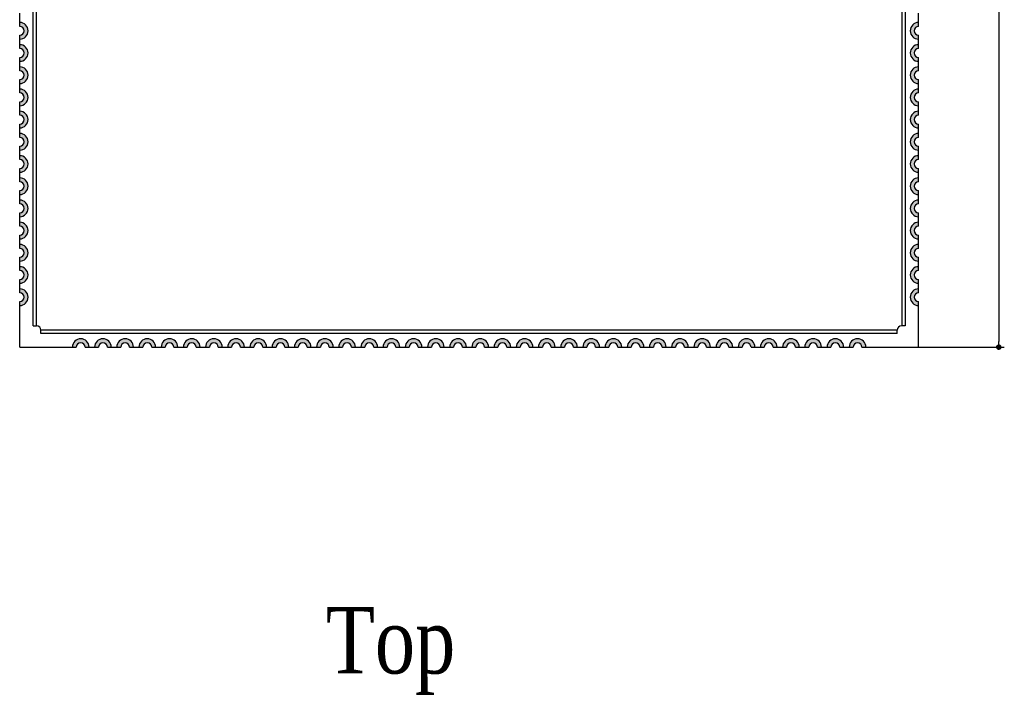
# Model space of a CAD drawing. Header units: millimetres. Extents: x 15669 to 15816, y 1895 to 1974.
# Tile 1 of 9: x 15673 to 15717, y 1907 to 1937. Entities that reach past the tile are written whole.
import ezdxf

# ---------------------------------------------------------------- set-up
doc = ezdxf.new("R2010")
doc.units = ezdxf.units.MM
doc.header["$LTSCALE"] = 30.734
doc.header["$PDMODE"] = 3
doc.header["$PDSIZE"] = 8
doc.layers.get('0').update_dxf_attribs({"linetype": 'CONTINUOUS'})
doc.layers.get('Defpoints').update_dxf_attribs({"linetype": 'CONTINUOUS'})
for name, color, linetype in [('01 实线', 7, 'CONTINUOUS'), ('02___PRT_ALL_AXES', 7, 'CONTINUOUS'), ('03 标注', 3, 'CONTINUOUS')]:
    doc.layers.add(name, color=color, linetype=linetype)
doc.styles.add('ST1', font='times.ttf', dxfattribs={"width": 0.8})
doc.dimstyles.new('ST-1', dxfattribs={"dimscale": 0.5, "dimtxt": 2.5, "dimasz": 0.5, "dimexe": 0.5, "dimexo": 0, "dimgap": 0.5, "dimtad": 1, "dimdec": 4, "dimzin": 9, "dimdsep": 46, "dimtxsty": 'ST1', "dimblk": 'DOT', "dimcen": 0.1, "dimclrd": 256, "dimclre": 256, "dimclrt": 256, "dimadec": 0, "dimazin": 0, "dimtp": 0.1, "dimtm": 0.1, "dimtfac": 1, "dimtdec": 4, "dimtmove": 1, "dimatfit": 3, "dimfxl": 0, "dimtolj": 1, "dimlwd": -1, "dimlwe": -1, "dimarcsym": 0})

# ---------------------------------------------------------------- blocks, each defined once
blk = doc.blocks.new('_Dot')
at = {"color": 0, "linetype": 'ByBlock', "lineweight": -2}
blk.add_line((-0.5, 0), (-1, 0), dxfattribs=at)
at = {"color": 0, "linetype": 'ByBlock', "const_width": 0.5}
blk.add_lwpolyline([(-0.25, 0, 1), (0.25, 0, 1)], format="xyb", close=True, dxfattribs=at)
blk = doc.blocks.new('*D92')
at = {"layer": '01 实线', "ltscale": 0.05, "transparency": 16777216}
for p, q in [((15713.417, 1963.129), (15717.28, 1963.129)), ((15717.03, 1962.879), (15717.03, 1922.879)), ((15713.417, 1922.629), (15717.28, 1922.629))]:
    blk.add_line(p, q, dxfattribs=at)
at = {"layer": 'Defpoints', "color": 0, "ltscale": 0.05, "transparency": 16777216}
for p in [(15713.417, 1963.129), (15713.417, 1922.629), (15717.03, 1922.629)]:
    blk.add_point(p, dxfattribs=at)
at = {"layer": '01 实线', "ltscale": 0.05, "transparency": 16777216, "xscale": 0.25, "yscale": 0.25, "zscale": 0.25}
for p, rotation in [((15717.03, 1963.129), 90), ((15717.03, 1922.629), 270)]:
    blk.add_blockref('_Dot', p, dxfattribs=dict(at, rotation=rotation))
at = {"layer": '01 实线', "ltscale": 0.05, "transparency": 16777216, "insert": (15716.143, 1942.879), "char_height": 1.25, "attachment_point": 5, "rotation": 90, "style": 'ST1'}
blk.add_mtext('\\A1;40.5±0.15', dxfattribs=at)

msp = doc.modelspace()

# ---------------------------------------------------------------- hatches: boundary and pattern name
at = {"layer": '03 标注', "ltscale": 0.05}
h = msp.add_hatch(color=0, dxfattribs=at)
h.dxf.hatch_style = 1
h.paths.add_polyline_path([(15672.91711, 1937.25416), (15672.91711, 1937.07916, -1), (15672.91711, 1936.67916), (15672.91711, 1936.50416, 1)])
h = msp.add_hatch(color=0, dxfattribs=at)
h.dxf.hatch_style = 1
h.paths.add_polyline_path([(15713.41711, 1936.67916, -1), (15713.41711, 1937.07916), (15713.41711, 1937.25416, 1), (15713.41711, 1936.50416)])
h = msp.add_hatch(color=0, dxfattribs=at)
h.dxf.hatch_style = 1
h.paths.add_polyline_path([(15672.91711, 1936.25416), (15672.91711, 1936.07916, -1), (15672.91711, 1935.67916), (15672.91711, 1935.50416, 1)])
h = msp.add_hatch(color=0, dxfattribs=at)
h.dxf.hatch_style = 1
h.paths.add_polyline_path([(15713.41711, 1935.67916, -1), (15713.41711, 1936.07916), (15713.41711, 1936.25416, 1), (15713.41711, 1935.50416)])
h = msp.add_hatch(color=0, dxfattribs=at)
h.dxf.hatch_style = 1
h.paths.add_polyline_path([(15672.91711, 1935.25416), (15672.91711, 1935.07916, -1), (15672.91711, 1934.67916), (15672.91711, 1934.50416, 1)])
h = msp.add_hatch(color=0, dxfattribs=at)
h.dxf.hatch_style = 1
h.paths.add_polyline_path([(15713.41711, 1934.67916, -1), (15713.41711, 1935.07916), (15713.41711, 1935.25416, 1), (15713.41711, 1934.50416)])
h = msp.add_hatch(color=0, dxfattribs=at)
h.dxf.hatch_style = 1
h.paths.add_polyline_path([(15672.91711, 1934.25416), (15672.91711, 1934.07916, -1), (15672.91711, 1933.67916), (15672.91711, 1933.50416, 1)])
h = msp.add_hatch(color=0, dxfattribs=at)
h.dxf.hatch_style = 1
h.paths.add_polyline_path([(15713.41711, 1933.67916, -1), (15713.41711, 1934.07916), (15713.41711, 1934.25416, 1), (15713.41711, 1933.50416)])
h = msp.add_hatch(color=0, dxfattribs=at)
h.dxf.hatch_style = 1
h.paths.add_polyline_path([(15672.91711, 1933.25416), (15672.91711, 1933.07916, -1), (15672.91711, 1932.67916), (15672.91711, 1932.50416, 1)])
h = msp.add_hatch(color=0, dxfattribs=at)
h.dxf.hatch_style = 1
h.paths.add_polyline_path([(15713.41711, 1932.67916, -1), (15713.41711, 1933.07916), (15713.41711, 1933.25416, 1), (15713.41711, 1932.50416)])
h = msp.add_hatch(color=0, dxfattribs=at)
h.dxf.hatch_style = 1
h.paths.add_polyline_path([(15672.91711, 1932.25416), (15672.91711, 1932.07916, -1), (15672.91711, 1931.67916), (15672.91711, 1931.50416, 1)])
h = msp.add_hatch(color=0, dxfattribs=at)
h.dxf.hatch_style = 1
h.paths.add_polyline_path([(15713.41711, 1931.67916, -1), (15713.41711, 1932.07916), (15713.41711, 1932.25416, 1), (15713.41711, 1931.50416)])
h = msp.add_hatch(color=0, dxfattribs=at)
h.dxf.hatch_style = 1
h.paths.add_polyline_path([(15672.91711, 1931.25416), (15672.91711, 1931.07916, -1), (15672.91711, 1930.67916), (15672.91711, 1930.50416, 1)])
h = msp.add_hatch(color=0, dxfattribs=at)
h.dxf.hatch_style = 1
h.paths.add_polyline_path([(15713.41711, 1930.67916, -1), (15713.41711, 1931.07916), (15713.41711, 1931.25416, 1), (15713.41711, 1930.50416)])
h = msp.add_hatch(color=0, dxfattribs=at)
h.dxf.hatch_style = 1
h.paths.add_polyline_path([(15672.91711, 1930.25416), (15672.91711, 1930.07916, -1), (15672.91711, 1929.67916), (15672.91711, 1929.50416, 1)])
h = msp.add_hatch(color=0, dxfattribs=at)
h.dxf.hatch_style = 1
h.paths.add_polyline_path([(15713.41711, 1929.67916, -1), (15713.41711, 1930.07916), (15713.41711, 1930.25416, 1), (15713.41711, 1929.50416)])
h = msp.add_hatch(color=0, dxfattribs=at)
h.dxf.hatch_style = 1
h.paths.add_polyline_path([(15672.91711, 1929.25416), (15672.91711, 1929.07916, -1), (15672.91711, 1928.67916), (15672.91711, 1928.50416, 1)])
h = msp.add_hatch(color=0, dxfattribs=at)
h.dxf.hatch_style = 1
h.paths.add_polyline_path([(15713.41711, 1928.67916, -1), (15713.41711, 1929.07916), (15713.41711, 1929.25416, 1), (15713.41711, 1928.50416)])
h = msp.add_hatch(color=0, dxfattribs=at)
h.dxf.hatch_style = 1
h.paths.add_polyline_path([(15672.91711, 1928.25416), (15672.91711, 1928.07916, -1), (15672.91711, 1927.67916), (15672.91711, 1927.50416, 1)])
h = msp.add_hatch(color=0, dxfattribs=at)
h.dxf.hatch_style = 1
h.paths.add_polyline_path([(15713.41711, 1927.67916, -1), (15713.41711, 1928.07916), (15713.41711, 1928.25416, 1), (15713.41711, 1927.50416)])
h = msp.add_hatch(color=0, dxfattribs=at)
h.dxf.hatch_style = 1
h.paths.add_polyline_path([(15672.91711, 1927.25416), (15672.91711, 1927.07916, -1), (15672.91711, 1926.67916), (15672.91711, 1926.50416, 1)])
h = msp.add_hatch(color=0, dxfattribs=at)
h.dxf.hatch_style = 1
h.paths.add_polyline_path([(15713.41711, 1926.67916, -1), (15713.41711, 1927.07916), (15713.41711, 1927.25416, 1), (15713.41711, 1926.50416)])
h = msp.add_hatch(color=0, dxfattribs=at)
h.dxf.hatch_style = 1
h.paths.add_polyline_path([(15672.91711, 1926.25416), (15672.91711, 1926.07916, -1), (15672.91711, 1925.67916), (15672.91711, 1925.50416, 1)])
h = msp.add_hatch(color=0, dxfattribs=at)
h.dxf.hatch_style = 1
h.paths.add_polyline_path([(15713.41711, 1925.67916, -1), (15713.41711, 1926.07916), (15713.41711, 1926.25416, 1), (15713.41711, 1925.50416)])
h = msp.add_hatch(color=0, dxfattribs=at)
h.dxf.hatch_style = 1
h.paths.add_polyline_path([(15672.91711, 1925.25416), (15672.91711, 1925.07916, -1), (15672.91711, 1924.67916), (15672.91711, 1924.50416, 1)])
h = msp.add_hatch(color=0, dxfattribs=at)
h.dxf.hatch_style = 1
h.paths.add_polyline_path([(15713.41711, 1924.67916, -1), (15713.41711, 1925.07916), (15713.41711, 1925.25416, 1), (15713.41711, 1924.50416)])
h = msp.add_hatch(color=0, dxfattribs=at)
h.dxf.hatch_style = 1
h.paths.add_polyline_path([(15675.29211, 1922.62916), (15675.46711, 1922.62916, -1), (15675.86711, 1922.62916), (15676.04211, 1922.62916, 1)])
h = msp.add_hatch(color=0, dxfattribs=at)
h.dxf.hatch_style = 1
h.paths.add_polyline_path([(15676.29211, 1922.62916), (15676.46711, 1922.62916, -1), (15676.86711, 1922.62916), (15677.04211, 1922.62916, 1)])
h = msp.add_hatch(color=0, dxfattribs=at)
h.dxf.hatch_style = 1
h.paths.add_polyline_path([(15677.29211, 1922.62916), (15677.46711, 1922.62916, -1), (15677.86711, 1922.62916), (15678.04211, 1922.62916, 1)])
h = msp.add_hatch(color=0, dxfattribs=at)
h.dxf.hatch_style = 1
h.paths.add_polyline_path([(15678.29211, 1922.62916), (15678.46711, 1922.62916, -1), (15678.86711, 1922.62916), (15679.04211, 1922.62916, 1)])
h = msp.add_hatch(color=0, dxfattribs=at)
h.dxf.hatch_style = 1
h.paths.add_polyline_path([(15679.29211, 1922.62916), (15679.46711, 1922.62916, -1), (15679.86711, 1922.62916), (15680.04211, 1922.62916, 1)])
h = msp.add_hatch(color=0, dxfattribs=at)
h.dxf.hatch_style = 1
h.paths.add_polyline_path([(15680.29211, 1922.62916), (15680.46711, 1922.62916, -1), (15680.86711, 1922.62916), (15681.04211, 1922.62916, 1)])
h = msp.add_hatch(color=0, dxfattribs=at)
h.dxf.hatch_style = 1
h.paths.add_polyline_path([(15681.29211, 1922.62916), (15681.46711, 1922.62916, -1), (15681.86711, 1922.62916), (15682.04211, 1922.62916, 1)])
h = msp.add_hatch(color=0, dxfattribs=at)
h.dxf.hatch_style = 1
h.paths.add_polyline_path([(15682.29211, 1922.62916), (15682.46711, 1922.62916, -1), (15682.86711, 1922.62916), (15683.04211, 1922.62916, 1)])
h = msp.add_hatch(color=0, dxfattribs=at)
h.dxf.hatch_style = 1
h.paths.add_polyline_path([(15683.29211, 1922.62916), (15683.46711, 1922.62916, -1), (15683.86711, 1922.62916), (15684.04211, 1922.62916, 1)])
h = msp.add_hatch(color=0, dxfattribs=at)
h.dxf.hatch_style = 1
h.paths.add_polyline_path([(15684.29211, 1922.62916), (15684.46711, 1922.62916, -1), (15684.86711, 1922.62916), (15685.04211, 1922.62916, 1)])
h = msp.add_hatch(color=0, dxfattribs=at)
h.dxf.hatch_style = 1
h.paths.add_polyline_path([(15685.29211, 1922.62916), (15685.46711, 1922.62916, -1), (15685.86711, 1922.62916), (15686.04211, 1922.62916, 1)])
h = msp.add_hatch(color=0, dxfattribs=at)
h.dxf.hatch_style = 1
h.paths.add_polyline_path([(15686.29211, 1922.62916), (15686.46711, 1922.62916, -1), (15686.86711, 1922.62916), (15687.04211, 1922.62916, 1)])
h = msp.add_hatch(color=0, dxfattribs=at)
h.dxf.hatch_style = 1
h.paths.add_polyline_path([(15687.29211, 1922.62916), (15687.46711, 1922.62916, -1), (15687.86711, 1922.62916), (15688.04211, 1922.62916, 1)])
h = msp.add_hatch(color=0, dxfattribs=at)
h.dxf.hatch_style = 1
h.paths.add_polyline_path([(15688.29211, 1922.62916), (15688.46711, 1922.62916, -1), (15688.86711, 1922.62916), (15689.04211, 1922.62916, 1)])
h = msp.add_hatch(color=0, dxfattribs=at)
h.dxf.hatch_style = 1
h.paths.add_polyline_path([(15689.29211, 1922.62916), (15689.46711, 1922.62916, -1), (15689.86711, 1922.62916), (15690.04211, 1922.62916, 1)])
h = msp.add_hatch(color=0, dxfattribs=at)
h.dxf.hatch_style = 1
h.paths.add_polyline_path([(15690.29211, 1922.62916), (15690.46711, 1922.62916, -1), (15690.86711, 1922.62916), (15691.04211, 1922.62916, 1)])
h = msp.add_hatch(color=0, dxfattribs=at)
h.dxf.hatch_style = 1
h.paths.add_polyline_path([(15691.29211, 1922.62916), (15691.46711, 1922.62916, -1), (15691.86711, 1922.62916), (15692.04211, 1922.62916, 1)])
h = msp.add_hatch(color=0, dxfattribs=at)
h.dxf.hatch_style = 1
h.paths.add_polyline_path([(15692.29211, 1922.62916), (15692.46711, 1922.62916, -1), (15692.86711, 1922.62916), (15693.04211, 1922.62916, 1)])
h = msp.add_hatch(color=0, dxfattribs=at)
h.dxf.hatch_style = 1
h.paths.add_polyline_path([(15693.29211, 1922.62916), (15693.46711, 1922.62916, -1), (15693.86711, 1922.62916), (15694.04211, 1922.62916, 1)])
h = msp.add_hatch(color=0, dxfattribs=at)
h.dxf.hatch_style = 1
h.paths.add_polyline_path([(15694.29211, 1922.62916), (15694.46711, 1922.62916, -1), (15694.86711, 1922.62916), (15695.04211, 1922.62916, 1)])
h = msp.add_hatch(color=0, dxfattribs=at)
h.dxf.hatch_style = 1
h.paths.add_polyline_path([(15695.29211, 1922.62916), (15695.46711, 1922.62916, -1), (15695.86711, 1922.62916), (15696.04211, 1922.62916, 1)])
h = msp.add_hatch(color=0, dxfattribs=at)
h.dxf.hatch_style = 1
h.paths.add_polyline_path([(15696.29211, 1922.62916), (15696.46711, 1922.62916, -1), (15696.86711, 1922.62916), (15697.04211, 1922.62916, 1)])
h = msp.add_hatch(color=0, dxfattribs=at)
h.dxf.hatch_style = 1
h.paths.add_polyline_path([(15697.29211, 1922.62916), (15697.46711, 1922.62916, -1), (15697.86711, 1922.62916), (15698.04211, 1922.62916, 1)])
h = msp.add_hatch(color=0, dxfattribs=at)
h.dxf.hatch_style = 1
h.paths.add_polyline_path([(15698.29211, 1922.62916), (15698.46711, 1922.62916, -1), (15698.86711, 1922.62916), (15699.04211, 1922.62916, 1)])
h = msp.add_hatch(color=0, dxfattribs=at)
h.dxf.hatch_style = 1
h.paths.add_polyline_path([(15699.29211, 1922.62916), (15699.46711, 1922.62916, -1), (15699.86711, 1922.62916), (15700.04211, 1922.62916, 1)])
h = msp.add_hatch(color=0, dxfattribs=at)
h.dxf.hatch_style = 1
h.paths.add_polyline_path([(15700.29211, 1922.62916), (15700.46711, 1922.62916, -1), (15700.86711, 1922.62916), (15701.04211, 1922.62916, 1)])
h = msp.add_hatch(color=0, dxfattribs=at)
h.dxf.hatch_style = 1
h.paths.add_polyline_path([(15701.29211, 1922.62916), (15701.46711, 1922.62916, -1), (15701.86711, 1922.62916), (15702.04211, 1922.62916, 1)])
h = msp.add_hatch(color=0, dxfattribs=at)
h.dxf.hatch_style = 1
h.paths.add_polyline_path([(15702.29211, 1922.62916), (15702.46711, 1922.62916, -1), (15702.86711, 1922.62916), (15703.04211, 1922.62916, 1)])
h = msp.add_hatch(color=0, dxfattribs=at)
h.dxf.hatch_style = 1
h.paths.add_polyline_path([(15703.29211, 1922.62916), (15703.46711, 1922.62916, -1), (15703.86711, 1922.62916), (15704.04211, 1922.62916, 1)])
h = msp.add_hatch(color=0, dxfattribs=at)
h.dxf.hatch_style = 1
h.paths.add_polyline_path([(15704.29211, 1922.62916), (15704.46711, 1922.62916, -1), (15704.86711, 1922.62916), (15705.04211, 1922.62916, 1)])
h = msp.add_hatch(color=0, dxfattribs=at)
h.dxf.hatch_style = 1
h.paths.add_polyline_path([(15705.29211, 1922.62916), (15705.46711, 1922.62916, -1), (15705.86711, 1922.62916), (15706.04211, 1922.62916, 1)])
h = msp.add_hatch(color=0, dxfattribs=at)
h.dxf.hatch_style = 1
h.paths.add_polyline_path([(15706.29211, 1922.62916), (15706.46711, 1922.62916, -1), (15706.86711, 1922.62916), (15707.04211, 1922.62916, 1)])
h = msp.add_hatch(color=0, dxfattribs=at)
h.dxf.hatch_style = 1
h.paths.add_polyline_path([(15707.29211, 1922.62916), (15707.46711, 1922.62916, -1), (15707.86711, 1922.62916), (15708.04211, 1922.62916, 1)])
h = msp.add_hatch(color=0, dxfattribs=at)
h.dxf.hatch_style = 1
h.paths.add_polyline_path([(15708.29211, 1922.62916), (15708.46711, 1922.62916, -1), (15708.86711, 1922.62916), (15709.04211, 1922.62916, 1)])
h = msp.add_hatch(color=0, dxfattribs=at)
h.dxf.hatch_style = 1
h.paths.add_polyline_path([(15709.29211, 1922.62916), (15709.46711, 1922.62916, -1), (15709.86711, 1922.62916), (15710.04211, 1922.62916, 1)])
h = msp.add_hatch(color=0, dxfattribs=at)
h.dxf.hatch_style = 1
h.paths.add_polyline_path([(15710.29211, 1922.62916), (15710.46711, 1922.62916, -1), (15710.86711, 1922.62916), (15711.04211, 1922.62916, 1)])

# ---------------------------------------------------------------- linework, layer by layer
at = {"color": 7, "linetype": 'Continuous'}
for p, q in [((15712.80711, 1962.16916), (15712.80711, 1923.58916)), ((15673.52711, 1923.58916), (15673.52711, 1960.93715)), ((15712.45711, 1923.23916), (15673.87711, 1923.23916))]:
    msp.add_line(p, q, dxfattribs=at)
at = {"layer": '02___PRT_ALL_AXES', "color": 7, "linetype": 'Continuous'}
for p, q in [((15712.65711, 1962.16916), (15712.65711, 1923.58916)), ((15673.67711, 1923.58916), (15673.67711, 1960.93715)), ((15672.91711, 1937.07916), (15672.91711, 1937.67916)), ((15713.41711, 1937.07916), (15713.41711, 1937.67916)), ((15672.91711, 1936.07916), (15672.91711, 1936.67916)), ((15713.41711, 1936.07916), (15713.41711, 1936.67916)), ((15672.91711, 1935.07916), (15672.91711, 1935.67916)), ((15713.41711, 1935.07916), (15713.41711, 1935.67916)), ((15672.91711, 1934.07916), (15672.91711, 1934.67916)), ((15713.41711, 1934.07916), (15713.41711, 1934.67916)), ((15672.91711, 1933.07916), (15672.91711, 1933.67916)), ((15713.41711, 1933.07916), (15713.41711, 1933.67916)), ((15672.91711, 1932.07916), (15672.91711, 1932.67916)), ((15713.41711, 1932.07916), (15713.41711, 1932.67916)), ((15672.91711, 1931.07916), (15672.91711, 1931.67916)), ((15713.41711, 1931.07916), (15713.41711, 1931.67916)), ((15672.91711, 1930.07916), (15672.91711, 1930.67916)), ((15713.41711, 1930.07916), (15713.41711, 1930.67916)), ((15672.91711, 1929.07916), (15672.91711, 1929.67916)), ((15713.41711, 1929.07916), (15713.41711, 1929.67916)), ((15672.91711, 1928.07916), (15672.91711, 1928.67916)), ((15713.41711, 1928.07916), (15713.41711, 1928.67916)), ((15672.91711, 1927.07916), (15672.91711, 1927.67916)), ((15713.41711, 1927.07916), (15713.41711, 1927.67916)), ((15672.91711, 1926.07916), (15672.91711, 1926.67916)), ((15713.41711, 1926.07916), (15713.41711, 1926.67916)), ((15672.91711, 1925.07916), (15672.91711, 1925.67916)), ((15713.41711, 1925.07916), (15713.41711, 1925.67916)), ((15672.91711, 1922.62916), (15672.91711, 1924.67916)), ((15713.41711, 1922.62916), (15713.41711, 1924.67916)), ((15673.52711, 1923.58916), (15673.67711, 1923.58916)), ((15712.80711, 1923.58916), (15712.65711, 1923.58916)), ((15673.87711, 1923.23916), (15673.87711, 1923.38916)), ((15712.45711, 1923.38916), (15673.87711, 1923.38916)), ((15712.45711, 1923.23916), (15712.45711, 1923.38916)), ((15672.91711, 1922.62916), (15675.46711, 1922.62916)), ((15675.86711, 1922.62916), (15676.46711, 1922.62916)), ((15676.86711, 1922.62916), (15677.46711, 1922.62916)), ((15677.86711, 1922.62916), (15678.46711, 1922.62916)), ((15678.86711, 1922.62916), (15679.46711, 1922.62916)), ((15679.86711, 1922.62916), (15680.46711, 1922.62916)), ((15680.86711, 1922.62916), (15681.46711, 1922.62916)), ((15681.86711, 1922.62916), (15682.46711, 1922.62916)), ((15682.86711, 1922.62916), (15683.46711, 1922.62916)), ((15683.86711, 1922.62916), (15684.46711, 1922.62916)), ((15684.86711, 1922.62916), (15685.46711, 1922.62916)), ((15685.86711, 1922.62916), (15686.46711, 1922.62916)), ((15686.86711, 1922.62916), (15687.46711, 1922.62916)), ((15687.86711, 1922.62916), (15688.46711, 1922.62916)), ((15688.86711, 1922.62916), (15689.46711, 1922.62916)), ((15689.86711, 1922.62916), (15690.46711, 1922.62916)), ((15690.86711, 1922.62916), (15691.46711, 1922.62916)), ((15691.86711, 1922.62916), (15692.46711, 1922.62916)), ((15692.86711, 1922.62916), (15693.46711, 1922.62916)), ((15693.86711, 1922.62916), (15694.46711, 1922.62916)), ((15694.86711, 1922.62916), (15695.46711, 1922.62916)), ((15695.86711, 1922.62916), (15696.46711, 1922.62916)), ((15696.86711, 1922.62916), (15697.46711, 1922.62916)), ((15697.86711, 1922.62916), (15698.46711, 1922.62916)), ((15698.86711, 1922.62916), (15699.46711, 1922.62916)), ((15699.86711, 1922.62916), (15700.46711, 1922.62916)), ((15700.86711, 1922.62916), (15701.46711, 1922.62916)), ((15701.86711, 1922.62916), (15702.46711, 1922.62916)), ((15702.86711, 1922.62916), (15703.46711, 1922.62916)), ((15703.86711, 1922.62916), (15704.46711, 1922.62916)), ((15704.86711, 1922.62916), (15705.46711, 1922.62916)), ((15705.86711, 1922.62916), (15706.46711, 1922.62916)), ((15706.86711, 1922.62916), (15707.46711, 1922.62916)), ((15707.86711, 1922.62916), (15708.46711, 1922.62916)), ((15708.86711, 1922.62916), (15709.46711, 1922.62916)), ((15709.86711, 1922.62916), (15710.46711, 1922.62916)), ((15710.86711, 1922.62916), (15713.41711, 1922.62916))]:
    msp.add_line(p, q, dxfattribs=at)
for centre, radius, start, end in [((15672.91711, 1936.87916), 0.375, 270, 90), ((15672.91711, 1936.87916), 0.2, 270, 90), ((15713.41711, 1936.87916), 0.375, 90, 270), ((15713.41711, 1936.87916), 0.2, 90, 270), ((15672.91711, 1935.87916), 0.375, 270, 90), ((15672.91711, 1935.87916), 0.2, 270, 90), ((15713.41711, 1935.87916), 0.375, 90, 270), ((15713.41711, 1935.87916), 0.2, 90, 270), ((15672.91711, 1934.87916), 0.375, 270, 90), ((15713.41711, 1934.87916), 0.375, 90, 270), ((15672.91711, 1934.87916), 0.2, 270, 90), ((15713.41711, 1934.87916), 0.2, 90, 270), ((15672.91711, 1933.87916), 0.375, 270, 90), ((15713.41711, 1933.87916), 0.375, 90, 270), ((15672.91711, 1933.87916), 0.2, 270, 90), ((15713.41711, 1933.87916), 0.2, 90, 270), ((15672.91711, 1932.87916), 0.375, 270, 90), ((15672.91711, 1932.87916), 0.2, 270, 90), ((15713.41711, 1932.87916), 0.375, 90, 270), ((15713.41711, 1932.87916), 0.2, 90, 270), ((15672.91711, 1931.87916), 0.375, 270, 90), ((15672.91711, 1931.87916), 0.2, 270, 90), ((15713.41711, 1931.87916), 0.375, 90, 270), ((15713.41711, 1931.87916), 0.2, 90, 270), ((15672.91711, 1930.87916), 0.375, 270, 90), ((15713.41711, 1930.87916), 0.375, 90, 270), ((15672.91711, 1930.87916), 0.2, 270, 90), ((15713.41711, 1930.87916), 0.2, 90, 270), ((15672.91711, 1929.87916), 0.375, 270, 90), ((15713.41711, 1929.87916), 0.375, 90, 270), ((15672.91711, 1929.87916), 0.2, 270, 90), ((15713.41711, 1929.87916), 0.2, 90, 270), ((15672.91711, 1928.87916), 0.375, 270, 90), ((15672.91711, 1928.87916), 0.2, 270, 90), ((15713.41711, 1928.87916), 0.375, 90, 270), ((15713.41711, 1928.87916), 0.2, 90, 270), ((15672.91711, 1927.87916), 0.375, 270, 90), ((15672.91711, 1927.87916), 0.2, 270, 90), ((15713.41711, 1927.87916), 0.375, 90, 270), ((15713.41711, 1927.87916), 0.2, 90, 270), ((15672.91711, 1926.87916), 0.375, 270, 90), ((15713.41711, 1926.87916), 0.375, 90, 270), ((15672.91711, 1926.87916), 0.2, 270, 90), ((15713.41711, 1926.87916), 0.2, 90, 270), ((15672.91711, 1925.87916), 0.375, 270, 90), ((15713.41711, 1925.87916), 0.375, 90, 270), ((15672.91711, 1925.87916), 0.2, 270, 90), ((15713.41711, 1925.87916), 0.2, 90, 270), ((15672.91711, 1924.87916), 0.375, 270, 90), ((15672.91711, 1924.87916), 0.2, 270, 90), ((15713.41711, 1924.87916), 0.375, 90, 270), ((15713.41711, 1924.87916), 0.2, 90, 270), ((15673.67711, 1923.38916), 0.2, 0, 90), ((15712.65711, 1923.38916), 0.2, 90, 180), ((15675.66711, 1922.62916), 0.375, 0, 180), ((15675.66711, 1922.62916), 0.2, 0, 180), ((15676.66711, 1922.62916), 0.375, 0, 180), ((15676.66711, 1922.62916), 0.2, 0, 180), ((15677.66711, 1922.62916), 0.375, 0, 180), ((15677.66711, 1922.62916), 0.2, 0, 180), ((15678.66711, 1922.62916), 0.375, 0, 180), ((15678.66711, 1922.62916), 0.2, 0, 180), ((15679.66711, 1922.62916), 0.375, 0, 180), ((15679.66711, 1922.62916), 0.2, 0, 180), ((15680.66711, 1922.62916), 0.375, 0, 180), ((15680.66711, 1922.62916), 0.2, 0, 180), ((15681.66711, 1922.62916), 0.375, 0, 180), ((15681.66711, 1922.62916), 0.2, 0, 180), ((15682.66711, 1922.62916), 0.375, 0, 180), ((15682.66711, 1922.62916), 0.2, 0, 180), ((15683.66711, 1922.62916), 0.375, 0, 180), ((15683.66711, 1922.62916), 0.2, 0, 180), ((15684.66711, 1922.62916), 0.375, 0, 180), ((15684.66711, 1922.62916), 0.2, 0, 180), ((15685.66711, 1922.62916), 0.375, 0, 180), ((15685.66711, 1922.62916), 0.2, 0, 180), ((15686.66711, 1922.62916), 0.375, 0, 180), ((15686.66711, 1922.62916), 0.2, 0, 180), ((15687.66711, 1922.62916), 0.375, 0, 180), ((15687.66711, 1922.62916), 0.2, 0, 180), ((15688.66711, 1922.62916), 0.375, 0, 180), ((15688.66711, 1922.62916), 0.2, 0, 180), ((15689.66711, 1922.62916), 0.375, 0, 180), ((15689.66711, 1922.62916), 0.2, 0, 180), ((15690.66711, 1922.62916), 0.375, 0, 180), ((15690.66711, 1922.62916), 0.2, 0, 180), ((15691.66711, 1922.62916), 0.375, 0, 180), ((15691.66711, 1922.62916), 0.2, 0, 180), ((15692.66711, 1922.62916), 0.375, 0, 180), ((15692.66711, 1922.62916), 0.2, 0, 180), ((15693.66711, 1922.62916), 0.375, 0, 180), ((15693.66711, 1922.62916), 0.2, 0, 180), ((15694.66711, 1922.62916), 0.375, 0, 180), ((15694.66711, 1922.62916), 0.2, 0, 180), ((15695.66711, 1922.62916), 0.375, 0, 180), ((15695.66711, 1922.62916), 0.2, 0, 180), ((15696.66711, 1922.62916), 0.375, 0, 180), ((15696.66711, 1922.62916), 0.2, 0, 180), ((15697.66711, 1922.62916), 0.375, 0, 180), ((15697.66711, 1922.62916), 0.2, 0, 180), ((15698.66711, 1922.62916), 0.375, 0, 180), ((15698.66711, 1922.62916), 0.2, 0, 180), ((15699.66711, 1922.62916), 0.375, 0, 180), ((15699.66711, 1922.62916), 0.2, 0, 180), ((15700.66711, 1922.62916), 0.375, 0, 180), ((15700.66711, 1922.62916), 0.2, 0, 180), ((15701.66711, 1922.62916), 0.375, 0, 180), ((15701.66711, 1922.62916), 0.2, 0, 180), ((15702.66711, 1922.62916), 0.375, 0, 180), ((15702.66711, 1922.62916), 0.2, 0, 180), ((15703.66711, 1922.62916), 0.375, 0, 180), ((15703.66711, 1922.62916), 0.2, 0, 180), ((15704.66711, 1922.62916), 0.375, 0, 180), ((15704.66711, 1922.62916), 0.2, 0, 180), ((15705.66711, 1922.62916), 0.375, 0, 180), ((15705.66711, 1922.62916), 0.2, 0, 180), ((15706.66711, 1922.62916), 0.375, 0, 180), ((15706.66711, 1922.62916), 0.2, 0, 180), ((15707.66711, 1922.62916), 0.375, 0, 180), ((15707.66711, 1922.62916), 0.2, 0, 180), ((15708.66711, 1922.62916), 0.375, 0, 180), ((15708.66711, 1922.62916), 0.2, 0, 180), ((15709.66711, 1922.62916), 0.375, 0, 180), ((15709.66711, 1922.62916), 0.2, 0, 180), ((15710.66711, 1922.62916), 0.375, 0, 180), ((15710.66711, 1922.62916), 0.2, 0, 180)]:
    msp.add_arc(centre, radius, start, end, dxfattribs=at)

# ---------------------------------------------------------------- texts
at = {"layer": '01 实线', "insert": (15687.9849, 1910.92816), "char_height": 3, "width": 2.9223798, "attachment_point": 1, "style": 'ST1'}
msp.add_mtext('\\pi-1.2788;Top', dxfattribs=at)

# ---------------------------------------------------------------- dimensions: what is measured, and where the dimension line sits
at = {"layer": '01 实线', "ltscale": 0.05}
dim = msp.add_linear_dim(base=(15717.03021, 1922.62916), p1=(15713.41711, 1963.12916), p2=(15713.41711, 1922.62916), angle=90, dimstyle='ST-1', override={"dimtol": 1, "dimtp": 0.15, "dimtm": 0.15}, dxfattribs=at)
dim.commit()
dim.dimension.update_dxf_attribs({"geometry": '*D92', "text_midpoint": (15716.14259, 1942.87916)})

doc.saveas('drawing.dxf')
